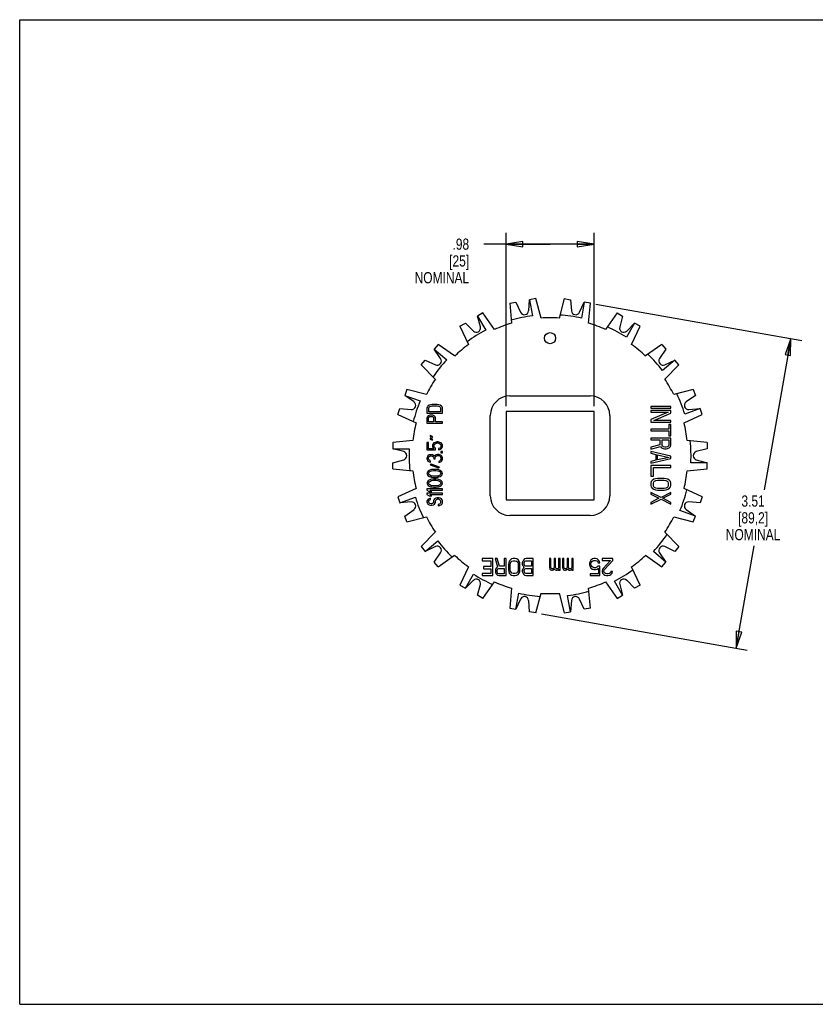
# Model space of a CAD drawing. Header units: inches. Extents: x 0 to 17, y 0 to 11.
# Tile 1 of 2: x 0 to 8.9, y 0 to 11. Entities that reach past the tile are written whole.
import ezdxf

# ---------------------------------------------------------------- set-up
doc = ezdxf.new("R2010")
doc.units = ezdxf.units.IN
doc.header["$LTSCALE"] = 0.935
doc.header["$MEASUREMENT"] = 0
doc.layers.get('0').update_dxf_attribs({"linetype": 'CONTINUOUS'})
doc.layers.add('ALL_FEATURES', color=7, linetype='CONTINUOUS')
doc.styles.get("Standard").update_dxf_attribs({"font": 'txt', "width": 0.8})
doc.dimstyles.new('DIMSTYLE_1', dxfattribs={"dimtxt": 0.125, "dimasz": 0.1875, "dimexe": 0.18, "dimexo": 0.0625, "dimgap": 0.09, "dimtad": 0, "dimtih": 1, "dimtoh": 1, "dimzin": 4, "dimdsep": 46, "dimtxsty": 'STANDARD', "dimblk": 'CLOSED', "dimblk1": 'CLOSED', "dimblk2": 'CLOSED', "dimcen": 0.09, "dimadec": 0, "dimazin": 0, "dimtp": 0.01, "dimtm": 0.01, "dimtfac": 1, "dimtofl": 0, "dimtmove": 0, "dimatfit": 3, "dimldrblk": 'CLOSED', "dimfxl": 1, "dimtolj": 1, "dimtzin": 4, "dimarcsym": 0})

# ---------------------------------------------------------------- blocks, each defined once
blk = doc.blocks.new('_CLOSED')
at = {"color": 0, "linetype": 'BYBLOCK'}
for p, q in [((0, 0), (-1, 0.167)), ((-1, 0.167), (-1, -0.167)), ((-1, -0.167), (0, 0)), ((-1, 0), (0, 0))]:
    blk.add_line(p, q, dxfattribs=at)
blk = doc.blocks.new('*D0')
at = {"color": 3, "linetype": 'CONTINUOUS'}
for p, q in [((5.433, 6.684), (5.433, 8.617)), ((6.417, 6.684), (6.417, 8.617)), ((5.925, 8.492), (5.184, 8.492)), ((5.433, 8.492), (5.925, 8.492)), ((6.417, 8.492), (5.925, 8.492))]:
    blk.add_line(p, q, dxfattribs=at)
at = {"color": 3, "linetype": 'CONTINUOUS', "xscale": 0.1875, "yscale": 0.1875, "zscale": 0.1875, "rotation": 180}
blk.add_blockref('_CLOSED', (5.433, 8.492), dxfattribs=at)
at = {"color": 3, "linetype": 'CONTINUOUS', "xscale": 0.1875, "yscale": 0.1875, "zscale": 0.1875}
blk.add_blockref('_CLOSED', (6.417, 8.492), dxfattribs=at)
at = {"color": 3, "linetype": 'CONTINUOUS', "insert": (5.021, 8.555), "char_height": 0.125, "width": 0.7, "attachment_point": 3, "line_spacing_factor": 0.9}
blk.add_mtext('.98\\P[25]\\PNOMINAL', dxfattribs=at)
blk = doc.blocks.new('*D1')
at = {"color": 3, "linetype": 'CONTINUOUS'}
for p, q in [((6.438, 7.822), (8.736, 7.417)), ((8.613, 7.438), (8.315, 5.747)), ((8.003, 3.98), (8.205, 5.122)), ((5.828, 4.363), (8.126, 3.958))]:
    blk.add_line(p, q, dxfattribs=at)
at = {"color": 3, "linetype": 'CONTINUOUS', "xscale": 0.1875, "yscale": 0.1875, "zscale": 0.1875}
for p, rotation in [((8.613, 7.438), 80), ((8.003, 3.98), 260)]:
    blk.add_blockref('_CLOSED', p, dxfattribs=dict(at, rotation=rotation))
at = {"color": 3, "linetype": 'CONTINUOUS', "insert": (8.193, 5.685), "char_height": 0.125, "width": 0.7, "attachment_point": 2, "line_spacing_factor": 0.9}
blk.add_mtext('3.51\\P[89,2]\\PNOMINAL', dxfattribs=at)

msp = doc.modelspace()

# ---------------------------------------------------------------- linework, layer by layer
at = {"color": 7, "linetype": 'CONTINUOUS'}
for p, q in [((0, 0), (0, 11)), ((0, 11), (17, 11)), ((5.474, 7.833), (5.543, 7.845)), ((5.474, 7.833), (5.493, 7.609)), ((5.543, 7.845), (5.596, 7.731)), ((5.686, 7.747), (5.697, 7.872)), ((5.766, 7.884), (5.697, 7.872)), ((5.697, 7.872), (5.728, 7.692)), ((5.824, 7.667), (5.766, 7.884)), ((6.084, 7.884), (6.025, 7.667)), ((6.084, 7.884), (6.153, 7.872)), ((6.153, 7.872), (6.164, 7.747)), ((6.253, 7.731), (6.307, 7.845)), ((6.307, 7.845), (6.275, 7.665)), ((6.376, 7.833), (6.307, 7.845)), ((6.356, 7.609), (6.376, 7.833)), ((5.175, 7.724), (5.114, 7.689)), ((5.305, 7.54), (5.175, 7.724)), ((6.674, 7.724), (6.545, 7.54)), ((6.674, 7.724), (6.735, 7.689)), ((4.918, 7.576), (4.979, 7.611)), ((4.979, 7.611), (5.068, 7.522)), ((5.147, 7.567), (5.114, 7.689)), ((5.114, 7.689), (5.206, 7.531)), ((6.735, 7.689), (6.703, 7.567)), ((6.87, 7.611), (6.779, 7.453)), ((6.781, 7.522), (6.87, 7.611)), ((6.931, 7.576), (6.87, 7.611)), ((4.918, 7.576), (5.013, 7.372)), ((6.836, 7.372), (6.931, 7.576)), ((4.675, 7.372), (4.63, 7.318)), ((4.859, 7.243), (4.675, 7.372)), ((7.175, 7.372), (6.99, 7.243)), ((7.175, 7.372), (7.22, 7.318)), ((4.702, 7.215), (4.63, 7.318)), ((4.63, 7.318), (4.77, 7.2)), ((7.22, 7.318), (7.148, 7.215)), ((4.484, 7.144), (4.53, 7.198)), ((4.53, 7.198), (4.644, 7.145)), ((7.32, 7.198), (7.18, 7.081)), ((7.206, 7.145), (7.32, 7.198)), ((7.365, 7.144), (7.32, 7.198)), ((4.484, 7.144), (4.643, 6.985)), ((7.206, 6.985), (7.365, 7.144)), ((4.326, 6.869), (4.301, 6.803)), ((4.543, 6.811), (4.326, 6.869)), ((7.524, 6.869), (7.307, 6.811)), ((7.524, 6.869), (7.548, 6.803)), ((4.405, 6.731), (4.301, 6.803)), ((4.301, 6.803), (4.473, 6.741)), ((5.477, 6.797), (6.372, 6.797)), ((7.548, 6.803), (7.445, 6.731)), ((4.224, 6.59), (4.248, 6.657)), ((4.248, 6.657), (4.374, 6.646)), ((4.554, 6.674), (4.55, 6.662)), ((4.55, 6.662), (4.55, 6.603)), ((4.55, 6.603), (4.725, 6.603)), ((4.561, 6.684), (4.554, 6.674)), ((4.576, 6.694), (4.561, 6.684)), ((4.572, 6.662), (4.576, 6.672)), ((4.572, 6.618), (4.572, 6.662)), ((4.702, 6.618), (4.572, 6.618)), ((4.591, 6.699), (4.576, 6.694)), ((4.576, 6.672), (4.583, 6.679)), ((4.583, 6.679), (4.595, 6.684)), ((4.609, 6.701), (4.591, 6.699)), ((4.595, 6.684), (4.609, 6.687)), ((4.665, 6.701), (4.609, 6.701)), ((4.609, 6.687), (4.665, 6.687)), ((4.684, 6.699), (4.665, 6.701)), ((4.665, 6.687), (4.68, 6.684)), ((4.68, 6.684), (4.691, 6.679)), ((4.699, 6.694), (4.684, 6.699)), ((4.691, 6.679), (4.699, 6.672)), ((4.714, 6.684), (4.699, 6.694)), ((4.699, 6.672), (4.702, 6.662)), ((4.702, 6.662), (4.702, 6.618)), ((4.721, 6.674), (4.714, 6.684)), ((4.725, 6.662), (4.721, 6.674)), ((4.725, 6.603), (4.725, 6.662)), ((7.275, 6.679), (7.05, 6.679)), ((7.05, 6.679), (7.05, 6.66)), ((7.05, 6.66), (7.275, 6.66)), ((7.275, 6.633), (7.05, 6.633)), ((7.05, 6.633), (7.05, 6.614)), ((7.246, 6.614), (7.05, 6.532)), ((7.05, 6.614), (7.246, 6.614)), ((7.083, 6.522), (7.275, 6.604)), ((7.275, 6.66), (7.275, 6.679)), ((7.275, 6.604), (7.275, 6.633)), ((7.602, 6.657), (7.43, 6.594)), ((7.476, 6.646), (7.602, 6.657)), ((7.626, 6.59), (7.602, 6.657)), ((4.224, 6.59), (4.428, 6.495)), ((4.554, 6.563), (4.55, 6.551)), ((4.55, 6.551), (4.55, 6.492)), ((4.55, 6.492), (4.725, 6.492)), ((4.565, 6.573), (4.554, 6.563)), ((4.58, 6.581), (4.565, 6.573)), ((4.568, 6.554), (4.572, 6.561)), ((4.568, 6.507), (4.568, 6.554)), ((4.624, 6.507), (4.568, 6.507)), ((4.572, 6.561), (4.58, 6.566)), ((4.591, 6.583), (4.58, 6.581)), ((4.58, 6.566), (4.591, 6.568)), ((4.606, 6.583), (4.591, 6.583)), ((4.591, 6.568), (4.602, 6.568)), ((4.602, 6.568), (4.613, 6.566)), ((4.617, 6.581), (4.606, 6.583)), ((4.613, 6.566), (4.621, 6.561)), ((4.632, 6.573), (4.617, 6.581)), ((4.621, 6.561), (4.624, 6.554)), ((4.624, 6.554), (4.624, 6.507)), ((4.643, 6.563), (4.632, 6.573)), ((4.647, 6.551), (4.643, 6.563)), ((4.647, 6.507), (4.647, 6.551)), ((4.725, 6.507), (4.647, 6.507)), ((4.725, 6.492), (4.725, 6.507)), ((5.257, 5.682), (5.257, 6.577)), ((6.592, 6.577), (6.592, 5.682)), ((7.05, 6.532), (7.05, 6.503)), ((7.05, 6.503), (7.275, 6.503)), ((7.275, 6.522), (7.083, 6.522)), ((7.275, 6.503), (7.275, 6.522)), ((7.422, 6.495), (7.626, 6.59)), ((7.251, 6.424), (7.05, 6.424)), ((7.05, 6.424), (7.05, 6.405)), ((7.05, 6.405), (7.251, 6.405)), ((7.275, 6.477), (7.251, 6.477)), ((7.251, 6.477), (7.251, 6.424)), ((7.251, 6.405), (7.251, 6.352)), ((7.275, 6.352), (7.275, 6.477)), ((4.393, 6.297), (4.169, 6.278)), ((4.169, 6.278), (4.169, 6.207)), ((4.55, 6.278), (4.55, 6.194)), ((4.568, 6.278), (4.55, 6.278)), ((4.568, 6.207), (4.568, 6.278)), ((4.587, 6.354), (4.587, 6.342)), ((4.613, 6.344), (4.587, 6.354)), ((4.587, 6.342), (4.613, 6.332)), ((4.587, 6.325), (4.587, 6.312)), ((4.613, 6.315), (4.587, 6.325)), ((4.587, 6.312), (4.613, 6.303)), ((4.613, 6.332), (4.613, 6.344)), ((4.613, 6.303), (4.613, 6.315)), ((4.628, 6.271), (4.617, 6.258)), ((4.643, 6.278), (4.628, 6.271)), ((4.662, 6.283), (4.643, 6.278)), ((4.654, 6.268), (4.665, 6.271)), ((4.676, 6.283), (4.662, 6.283)), ((4.665, 6.271), (4.673, 6.271)), ((4.673, 6.271), (4.684, 6.268)), ((4.695, 6.278), (4.676, 6.283)), ((4.71, 6.271), (4.695, 6.278)), ((4.721, 6.258), (4.71, 6.271)), ((7.275, 6.326), (7.05, 6.326)), ((7.05, 6.326), (7.05, 6.307)), ((7.05, 6.307), (7.15, 6.307)), ((7.15, 6.307), (7.15, 6.251)), ((7.179, 6.307), (7.251, 6.307)), ((7.179, 6.244), (7.179, 6.307)), ((7.251, 6.352), (7.275, 6.352)), ((7.251, 6.307), (7.251, 6.244)), ((7.275, 6.248), (7.275, 6.326)), ((7.681, 6.278), (7.457, 6.297)), ((7.681, 6.278), (7.681, 6.207)), ((4.29, 6.175), (4.169, 6.207)), ((4.169, 6.207), (4.352, 6.207)), ((4.55, 6.194), (4.647, 6.194)), ((4.628, 6.207), (4.568, 6.207)), ((4.617, 6.258), (4.613, 6.246)), ((4.613, 6.246), (4.613, 6.231)), ((4.613, 6.231), (4.617, 6.219)), ((4.617, 6.219), (4.628, 6.207)), ((4.632, 6.246), (4.635, 6.256)), ((4.632, 6.231), (4.632, 6.246)), ((4.635, 6.221), (4.632, 6.231)), ((4.635, 6.256), (4.643, 6.263)), ((4.647, 6.212), (4.635, 6.221)), ((4.643, 6.263), (4.654, 6.268)), ((4.647, 6.194), (4.647, 6.212)), ((4.695, 6.214), (4.68, 6.209)), ((4.68, 6.209), (4.68, 6.194)), ((4.68, 6.194), (4.695, 6.199)), ((4.684, 6.268), (4.695, 6.263)), ((4.695, 6.263), (4.702, 6.256)), ((4.702, 6.221), (4.695, 6.214)), ((4.695, 6.199), (4.71, 6.207)), ((4.702, 6.256), (4.706, 6.246)), ((4.706, 6.231), (4.702, 6.221)), ((4.706, 6.246), (4.706, 6.231)), ((4.706, 6.175), (4.706, 6.162)), ((4.725, 6.175), (4.706, 6.175)), ((4.706, 6.162), (4.725, 6.162)), ((4.71, 6.207), (4.721, 6.219)), ((4.725, 6.246), (4.721, 6.258)), ((4.721, 6.219), (4.725, 6.231)), ((4.725, 6.231), (4.725, 6.246)), ((4.725, 6.162), (4.725, 6.175)), ((7.15, 6.251), (7.05, 6.225)), ((7.05, 6.202), (7.16, 6.231)), ((7.05, 6.225), (7.05, 6.202)), ((7.275, 6.123), (7.05, 6.176)), ((7.05, 6.176), (7.05, 6.156)), ((7.16, 6.231), (7.17, 6.218)), ((7.17, 6.218), (7.189, 6.208)), ((7.184, 6.235), (7.179, 6.244)), ((7.193, 6.228), (7.184, 6.235)), ((7.189, 6.208), (7.203, 6.205)), ((7.208, 6.225), (7.193, 6.228)), ((7.203, 6.205), (7.222, 6.205)), ((7.222, 6.225), (7.208, 6.225)), ((7.237, 6.228), (7.222, 6.225)), ((7.222, 6.205), (7.237, 6.208)), ((7.246, 6.235), (7.237, 6.228)), ((7.237, 6.208), (7.256, 6.218)), ((7.251, 6.244), (7.246, 6.235)), ((7.256, 6.218), (7.27, 6.231)), ((7.27, 6.231), (7.275, 6.248)), ((7.681, 6.207), (7.559, 6.175)), ((4.169, 6.051), (4.29, 6.084)), ((4.169, 5.981), (4.169, 6.051)), ((4.554, 6.118), (4.55, 6.101)), ((4.55, 6.101), (4.55, 6.096)), ((4.55, 6.096), (4.554, 6.079)), ((4.561, 6.128), (4.554, 6.118)), ((4.554, 6.079), (4.561, 6.069)), ((4.576, 6.138), (4.561, 6.128)), ((4.561, 6.069), (4.576, 6.059)), ((4.568, 6.103), (4.572, 6.116)), ((4.568, 6.093), (4.568, 6.103)), ((4.572, 6.081), (4.568, 6.093)), ((4.572, 6.116), (4.58, 6.123)), ((4.58, 6.074), (4.572, 6.081)), ((4.591, 6.14), (4.576, 6.138)), ((4.576, 6.059), (4.591, 6.057)), ((4.58, 6.123), (4.591, 6.128)), ((4.591, 6.069), (4.58, 6.074)), ((4.598, 6.14), (4.591, 6.14)), ((4.591, 6.128), (4.598, 6.128)), ((4.591, 6.057), (4.591, 6.069)), ((4.613, 6.138), (4.598, 6.14)), ((4.598, 6.128), (4.613, 6.123)), ((4.624, 6.133), (4.613, 6.138)), ((4.613, 6.123), (4.621, 6.118)), ((4.621, 6.118), (4.628, 6.103)), ((4.635, 6.123), (4.624, 6.133)), ((4.628, 6.103), (4.628, 6.093)), ((4.628, 6.093), (4.643, 6.093)), ((4.643, 6.135), (4.635, 6.123)), ((4.654, 6.14), (4.643, 6.135)), ((4.643, 6.103), (4.647, 6.118)), ((4.643, 6.093), (4.643, 6.103)), ((4.647, 6.118), (4.654, 6.125)), ((4.669, 6.143), (4.654, 6.14)), ((4.654, 6.125), (4.669, 6.13)), ((4.684, 6.143), (4.669, 6.143)), ((4.669, 6.13), (4.684, 6.13)), ((4.695, 6.14), (4.684, 6.143)), ((4.684, 6.13), (4.691, 6.128)), ((4.691, 6.069), (4.684, 6.066)), ((4.684, 6.066), (4.684, 6.054)), ((4.684, 6.054), (4.695, 6.057)), ((4.691, 6.128), (4.699, 6.123)), ((4.699, 6.074), (4.691, 6.069)), ((4.706, 6.135), (4.695, 6.14)), ((4.695, 6.057), (4.706, 6.061)), ((4.699, 6.123), (4.702, 6.118)), ((4.702, 6.079), (4.699, 6.074)), ((4.702, 6.118), (4.706, 6.106)), ((4.706, 6.091), (4.702, 6.079)), ((4.714, 6.128), (4.706, 6.135)), ((4.706, 6.106), (4.706, 6.091)), ((4.706, 6.061), (4.714, 6.069)), ((4.721, 6.118), (4.714, 6.128)), ((4.714, 6.069), (4.721, 6.079)), ((4.725, 6.108), (4.721, 6.118)), ((4.721, 6.079), (4.725, 6.089)), ((4.725, 6.089), (4.725, 6.108)), ((7.05, 6.156), (7.107, 6.143)), ((7.05, 6.045), (7.275, 6.097)), ((7.107, 6.078), (7.05, 6.065)), ((7.05, 6.065), (7.05, 6.045)), ((7.107, 6.143), (7.107, 6.078)), ((7.126, 6.14), (7.256, 6.11)), ((7.126, 6.081), (7.126, 6.14)), ((7.256, 6.11), (7.126, 6.081)), ((7.275, 6.097), (7.275, 6.123)), ((7.681, 6.051), (7.498, 6.051)), ((7.559, 6.084), (7.681, 6.051)), ((7.681, 5.981), (7.681, 6.051)), ((4.169, 5.981), (4.393, 5.961)), ((4.554, 5.946), (4.55, 5.931)), ((4.565, 5.958), (4.554, 5.946)), ((4.576, 5.965), (4.565, 5.958)), ((4.568, 5.931), (4.572, 5.943)), ((4.572, 5.943), (4.58, 5.951)), ((4.591, 5.97), (4.576, 5.965)), ((4.58, 5.951), (4.602, 5.961)), ((4.595, 6.034), (4.587, 6.027)), ((4.587, 6.027), (4.68, 5.995)), ((4.602, 5.973), (4.591, 5.97)), ((4.688, 6.002), (4.595, 6.034)), ((4.621, 5.975), (4.602, 5.973)), ((4.602, 5.961), (4.624, 5.963)), ((4.654, 5.975), (4.621, 5.975)), ((4.624, 5.963), (4.65, 5.963)), ((4.65, 5.963), (4.673, 5.961)), ((4.673, 5.973), (4.654, 5.975)), ((4.684, 5.97), (4.673, 5.973)), ((4.673, 5.961), (4.695, 5.951)), ((4.68, 5.995), (4.688, 6.002)), ((4.699, 5.965), (4.684, 5.97)), ((4.695, 5.951), (4.702, 5.943)), ((4.71, 5.958), (4.699, 5.965)), ((4.702, 5.943), (4.706, 5.931)), ((4.721, 5.946), (4.71, 5.958)), ((4.725, 5.931), (4.721, 5.946)), ((7.275, 6.019), (7.05, 6.019)), ((7.05, 6.019), (7.05, 5.901)), ((7.079, 5.999), (7.275, 5.999)), ((7.079, 5.901), (7.079, 5.999)), ((7.275, 5.999), (7.275, 6.019)), ((7.457, 5.961), (7.681, 5.981)), ((4.55, 5.931), (4.554, 5.916)), ((4.554, 5.838), (4.55, 5.823)), ((4.554, 5.916), (4.565, 5.904)), ((4.565, 5.85), (4.554, 5.838)), ((4.565, 5.904), (4.576, 5.897)), ((4.576, 5.857), (4.565, 5.85)), ((4.572, 5.919), (4.568, 5.931)), ((4.568, 5.823), (4.572, 5.835)), ((4.58, 5.911), (4.572, 5.919)), ((4.572, 5.835), (4.58, 5.842)), ((4.576, 5.897), (4.591, 5.892)), ((4.591, 5.862), (4.576, 5.857)), ((4.602, 5.901), (4.58, 5.911)), ((4.58, 5.842), (4.602, 5.852)), ((4.591, 5.892), (4.602, 5.889)), ((4.602, 5.865), (4.591, 5.862)), ((4.624, 5.899), (4.602, 5.901)), ((4.602, 5.889), (4.621, 5.887)), ((4.621, 5.867), (4.602, 5.865)), ((4.602, 5.852), (4.624, 5.855)), ((4.621, 5.887), (4.654, 5.887)), ((4.654, 5.867), (4.621, 5.867)), ((4.65, 5.899), (4.624, 5.899)), ((4.624, 5.855), (4.65, 5.855)), ((4.673, 5.901), (4.65, 5.899)), ((4.65, 5.855), (4.673, 5.852)), ((4.654, 5.887), (4.673, 5.889)), ((4.673, 5.865), (4.654, 5.867)), ((4.695, 5.911), (4.673, 5.901)), ((4.673, 5.889), (4.684, 5.892)), ((4.684, 5.862), (4.673, 5.865)), ((4.673, 5.852), (4.695, 5.842)), ((4.684, 5.892), (4.699, 5.897)), ((4.699, 5.857), (4.684, 5.862)), ((4.702, 5.919), (4.695, 5.911)), ((4.695, 5.842), (4.702, 5.835)), ((4.699, 5.897), (4.71, 5.904)), ((4.71, 5.85), (4.699, 5.857)), ((4.706, 5.931), (4.702, 5.919)), ((4.702, 5.835), (4.706, 5.823)), ((4.71, 5.904), (4.721, 5.916)), ((4.721, 5.838), (4.71, 5.85)), ((4.721, 5.916), (4.725, 5.931)), ((4.725, 5.823), (4.721, 5.838)), ((7.05, 5.901), (7.079, 5.901)), ((7.055, 5.839), (7.05, 5.823)), ((7.064, 5.852), (7.055, 5.839)), ((7.083, 5.865), (7.064, 5.852)), ((7.079, 5.823), (7.083, 5.836)), ((7.102, 5.872), (7.083, 5.865)), ((7.083, 5.836), (7.093, 5.846)), ((7.093, 5.846), (7.107, 5.852)), ((7.126, 5.875), (7.102, 5.872)), ((7.107, 5.852), (7.126, 5.855)), ((7.198, 5.875), (7.126, 5.875)), ((7.126, 5.855), (7.198, 5.855)), ((7.222, 5.872), (7.198, 5.875)), ((7.198, 5.855), (7.217, 5.852)), ((7.217, 5.852), (7.232, 5.846)), ((7.241, 5.865), (7.222, 5.872)), ((7.232, 5.846), (7.241, 5.836)), ((7.26, 5.852), (7.241, 5.865)), ((7.241, 5.836), (7.246, 5.823)), ((7.27, 5.839), (7.26, 5.852)), ((7.275, 5.823), (7.27, 5.839)), ((4.428, 5.763), (4.224, 5.668)), ((4.55, 5.823), (4.554, 5.808)), ((4.55, 5.759), (4.55, 5.744)), ((4.725, 5.759), (4.55, 5.759)), ((4.55, 5.744), (4.576, 5.729)), ((4.554, 5.808), (4.565, 5.796)), ((4.565, 5.796), (4.576, 5.788)), ((4.572, 5.81), (4.568, 5.823)), ((4.58, 5.803), (4.572, 5.81)), ((4.576, 5.788), (4.591, 5.783)), ((4.576, 5.729), (4.606, 5.729)), ((4.602, 5.793), (4.58, 5.803)), ((4.606, 5.729), (4.58, 5.744)), ((4.58, 5.744), (4.725, 5.744)), ((4.591, 5.783), (4.602, 5.781)), ((4.624, 5.791), (4.602, 5.793)), ((4.602, 5.781), (4.621, 5.778)), ((4.621, 5.778), (4.654, 5.778)), ((4.65, 5.791), (4.624, 5.791)), ((4.673, 5.793), (4.65, 5.791)), ((4.654, 5.778), (4.673, 5.781)), ((4.695, 5.803), (4.673, 5.793)), ((4.673, 5.781), (4.684, 5.783)), ((4.684, 5.783), (4.699, 5.788)), ((4.702, 5.81), (4.695, 5.803)), ((4.699, 5.788), (4.71, 5.796)), ((4.706, 5.823), (4.702, 5.81)), ((4.71, 5.796), (4.721, 5.808)), ((4.721, 5.808), (4.725, 5.823)), ((4.725, 5.744), (4.725, 5.759)), ((7.05, 5.823), (7.05, 5.796)), ((7.05, 5.796), (7.055, 5.78)), ((7.055, 5.78), (7.064, 5.767)), ((7.064, 5.767), (7.083, 5.754)), ((7.079, 5.796), (7.079, 5.823)), ((7.083, 5.783), (7.079, 5.796)), ((7.093, 5.774), (7.083, 5.783)), ((7.083, 5.754), (7.102, 5.747)), ((7.107, 5.767), (7.093, 5.774)), ((7.102, 5.747), (7.126, 5.744)), ((7.126, 5.764), (7.107, 5.767)), ((7.198, 5.764), (7.126, 5.764)), ((7.126, 5.744), (7.198, 5.744)), ((7.217, 5.767), (7.198, 5.764)), ((7.198, 5.744), (7.222, 5.747)), ((7.232, 5.774), (7.217, 5.767)), ((7.222, 5.747), (7.241, 5.754)), ((7.241, 5.783), (7.232, 5.774)), ((7.246, 5.796), (7.241, 5.783)), ((7.241, 5.754), (7.26, 5.767)), ((7.246, 5.823), (7.246, 5.796)), ((7.26, 5.767), (7.27, 5.78)), ((7.27, 5.78), (7.275, 5.796)), ((7.275, 5.796), (7.275, 5.823)), ((7.626, 5.668), (7.422, 5.763)), ((4.224, 5.668), (4.248, 5.602)), ((4.248, 5.602), (4.42, 5.665)), ((4.374, 5.613), (4.248, 5.602)), ((4.55, 5.71), (4.55, 5.695)), ((4.725, 5.71), (4.55, 5.71)), ((4.55, 5.695), (4.576, 5.68)), ((4.554, 5.633), (4.55, 5.621)), ((4.55, 5.621), (4.55, 5.609)), ((4.565, 5.643), (4.554, 5.633)), ((4.58, 5.65), (4.565, 5.643)), ((4.572, 5.623), (4.576, 5.631)), ((4.572, 5.609), (4.572, 5.623)), ((4.576, 5.68), (4.606, 5.68)), ((4.576, 5.631), (4.583, 5.636)), ((4.606, 5.68), (4.58, 5.695)), ((4.58, 5.695), (4.725, 5.695)), ((4.591, 5.653), (4.58, 5.65)), ((4.583, 5.636), (4.591, 5.638)), ((4.591, 5.638), (4.591, 5.653)), ((4.628, 5.636), (4.624, 5.623)), ((4.624, 5.623), (4.624, 5.609)), ((4.635, 5.646), (4.628, 5.636)), ((4.65, 5.655), (4.635, 5.646)), ((4.647, 5.623), (4.65, 5.633)), ((4.647, 5.609), (4.647, 5.623)), ((4.665, 5.66), (4.65, 5.655)), ((4.65, 5.633), (4.658, 5.641)), ((4.658, 5.641), (4.669, 5.646)), ((4.684, 5.66), (4.665, 5.66)), ((4.669, 5.646), (4.68, 5.646)), ((4.68, 5.646), (4.691, 5.641)), ((4.699, 5.655), (4.684, 5.66)), ((4.691, 5.641), (4.699, 5.633)), ((4.714, 5.646), (4.699, 5.655)), ((4.699, 5.633), (4.702, 5.623)), ((4.702, 5.623), (4.702, 5.604)), ((4.721, 5.636), (4.714, 5.646)), ((4.725, 5.623), (4.721, 5.636)), ((4.725, 5.695), (4.725, 5.71)), ((4.725, 5.604), (4.725, 5.623)), ((7.165, 5.662), (7.05, 5.718)), ((7.05, 5.718), (7.05, 5.698)), ((7.05, 5.698), (7.141, 5.653)), ((7.141, 5.653), (7.05, 5.607)), ((7.05, 5.587), (7.165, 5.643)), ((7.275, 5.718), (7.165, 5.662)), ((7.165, 5.643), (7.275, 5.587)), ((7.184, 5.653), (7.275, 5.698)), ((7.275, 5.607), (7.184, 5.653)), ((7.275, 5.698), (7.275, 5.718)), ((7.602, 5.602), (7.476, 5.613)), ((7.626, 5.668), (7.602, 5.602)), ((4.301, 5.455), (4.405, 5.528)), ((4.55, 5.609), (4.554, 5.599)), ((4.554, 5.599), (4.561, 5.589)), ((4.561, 5.589), (4.576, 5.579)), ((4.576, 5.601), (4.572, 5.609)), ((4.583, 5.594), (4.576, 5.601)), ((4.576, 5.579), (4.591, 5.577)), ((4.595, 5.591), (4.583, 5.594)), ((4.591, 5.577), (4.606, 5.577)), ((4.602, 5.591), (4.595, 5.591)), ((4.613, 5.594), (4.602, 5.591)), ((4.606, 5.577), (4.621, 5.579)), ((4.621, 5.601), (4.613, 5.594)), ((4.624, 5.609), (4.621, 5.601)), ((4.621, 5.579), (4.635, 5.589)), ((4.635, 5.589), (4.643, 5.599)), ((4.643, 5.599), (4.647, 5.609)), ((4.688, 5.586), (4.676, 5.584)), ((4.676, 5.584), (4.676, 5.569)), ((4.676, 5.569), (4.691, 5.572)), ((4.699, 5.594), (4.688, 5.586)), ((4.691, 5.572), (4.71, 5.579)), ((4.702, 5.604), (4.699, 5.594)), ((4.71, 5.579), (4.721, 5.591)), ((4.721, 5.591), (4.725, 5.604)), ((7.05, 5.607), (7.05, 5.587)), ((7.275, 5.587), (7.275, 5.607)), ((7.548, 5.455), (7.376, 5.518)), ((7.445, 5.528), (7.548, 5.455)), ((4.326, 5.389), (4.301, 5.455)), ((4.326, 5.389), (4.543, 5.447)), ((6.372, 5.462), (5.477, 5.462)), ((7.307, 5.447), (7.524, 5.389)), ((7.524, 5.389), (7.548, 5.455)), ((4.643, 5.273), (4.484, 5.114)), ((4.53, 5.06), (4.67, 5.178)), ((7.365, 5.114), (7.206, 5.273)), ((4.484, 5.114), (4.53, 5.06)), ((4.644, 5.114), (4.53, 5.06)), ((7.32, 5.06), (7.206, 5.114)), ((7.365, 5.114), (7.32, 5.06)), ((4.63, 4.941), (4.702, 5.044)), ((4.675, 4.887), (4.859, 5.016)), ((5.284, 4.979), (5.167, 4.979)), ((5.167, 4.979), (5.167, 4.955)), ((5.167, 4.955), (5.265, 4.955)), ((5.265, 4.955), (5.265, 4.89)), ((5.284, 4.789), (5.284, 4.979)), ((5.333, 4.979), (5.31, 4.979)), ((5.31, 4.979), (5.339, 4.886)), ((5.359, 4.894), (5.333, 4.979)), ((5.434, 4.979), (5.414, 4.979)), ((5.414, 4.979), (5.414, 4.894)), ((5.434, 4.789), (5.434, 4.979)), ((5.469, 4.951), (5.463, 4.935)), ((5.482, 4.967), (5.469, 4.951)), ((5.495, 4.975), (5.482, 4.967)), ((5.489, 4.943), (5.499, 4.951)), ((5.512, 4.979), (5.495, 4.975)), ((5.499, 4.951), (5.512, 4.955)), ((5.537, 4.979), (5.512, 4.979)), ((5.512, 4.955), (5.537, 4.955)), ((5.554, 4.975), (5.537, 4.979)), ((5.537, 4.955), (5.55, 4.951)), ((5.55, 4.951), (5.56, 4.943)), ((5.567, 4.967), (5.554, 4.975)), ((5.58, 4.951), (5.567, 4.967)), ((5.586, 4.935), (5.58, 4.951)), ((5.628, 4.963), (5.619, 4.947)), ((5.641, 4.975), (5.628, 4.963)), ((5.638, 4.943), (5.645, 4.951)), ((5.658, 4.979), (5.641, 4.975)), ((5.645, 4.951), (5.654, 4.955)), ((5.654, 4.955), (5.716, 4.955)), ((5.735, 4.979), (5.658, 4.979)), ((5.716, 4.955), (5.716, 4.894)), ((5.735, 4.789), (5.735, 4.979)), ((5.933, 4.979), (5.917, 4.979)), ((5.917, 4.979), (5.917, 4.882)), ((5.933, 4.882), (5.933, 4.979)), ((5.985, 4.979), (5.969, 4.979)), ((5.969, 4.979), (5.969, 4.882)), ((5.985, 4.882), (5.985, 4.979)), ((6.037, 4.979), (6.021, 4.979)), ((6.021, 4.979), (6.021, 4.878)), ((6.037, 4.85), (6.037, 4.979)), ((6.08, 4.979), (6.063, 4.979)), ((6.063, 4.979), (6.063, 4.882)), ((6.08, 4.882), (6.08, 4.979)), ((6.131, 4.979), (6.115, 4.979)), ((6.115, 4.979), (6.115, 4.882)), ((6.131, 4.882), (6.131, 4.979)), ((6.183, 4.979), (6.167, 4.979)), ((6.167, 4.979), (6.167, 4.878)), ((6.183, 4.85), (6.183, 4.979)), ((6.381, 4.963), (6.372, 4.947)), ((6.398, 4.975), (6.381, 4.963)), ((6.391, 4.947), (6.401, 4.955)), ((6.414, 4.979), (6.398, 4.975)), ((6.401, 4.955), (6.414, 4.959)), ((6.433, 4.979), (6.414, 4.979)), ((6.414, 4.959), (6.433, 4.959)), ((6.45, 4.975), (6.433, 4.979)), ((6.433, 4.959), (6.446, 4.955)), ((6.446, 4.955), (6.456, 4.947)), ((6.466, 4.963), (6.45, 4.975)), ((6.476, 4.947), (6.466, 4.963)), ((6.625, 4.979), (6.508, 4.979)), ((6.508, 4.979), (6.508, 4.959)), ((6.508, 4.959), (6.599, 4.959)), ((6.599, 4.959), (6.518, 4.87)), ((6.534, 4.858), (6.625, 4.959)), ((6.625, 4.959), (6.625, 4.979)), ((6.99, 5.016), (7.175, 4.887)), ((7.22, 4.941), (7.08, 5.058)), ((7.148, 5.044), (7.22, 4.941)), ((4.675, 4.887), (4.63, 4.941)), ((5.013, 4.887), (4.918, 4.683)), ((5.265, 4.89), (5.18, 4.89)), ((5.18, 4.89), (5.18, 4.866)), ((5.18, 4.866), (5.265, 4.866)), ((5.265, 4.866), (5.265, 4.814)), ((5.317, 4.862), (5.314, 4.85)), ((5.314, 4.85), (5.314, 4.834)), ((5.326, 4.878), (5.317, 4.862)), ((5.339, 4.886), (5.326, 4.878)), ((5.333, 4.846), (5.336, 4.858)), ((5.333, 4.834), (5.333, 4.846)), ((5.336, 4.858), (5.343, 4.866)), ((5.343, 4.866), (5.352, 4.87)), ((5.352, 4.87), (5.414, 4.87)), ((5.414, 4.894), (5.359, 4.894)), ((5.414, 4.87), (5.414, 4.809)), ((5.463, 4.935), (5.46, 4.915)), ((5.46, 4.915), (5.46, 4.854)), ((5.46, 4.854), (5.463, 4.834)), ((5.479, 4.915), (5.482, 4.931)), ((5.479, 4.854), (5.479, 4.915)), ((5.482, 4.838), (5.479, 4.854)), ((5.482, 4.931), (5.489, 4.943)), ((5.56, 4.943), (5.567, 4.931)), ((5.567, 4.931), (5.57, 4.915)), ((5.57, 4.854), (5.567, 4.838)), ((5.57, 4.915), (5.57, 4.854)), ((5.589, 4.915), (5.586, 4.935)), ((5.586, 4.834), (5.589, 4.854)), ((5.589, 4.854), (5.589, 4.915)), ((5.619, 4.947), (5.615, 4.935)), ((5.615, 4.935), (5.615, 4.915)), ((5.615, 4.915), (5.619, 4.902)), ((5.619, 4.862), (5.615, 4.85)), ((5.615, 4.85), (5.615, 4.834)), ((5.619, 4.902), (5.628, 4.886)), ((5.628, 4.878), (5.619, 4.862)), ((5.628, 4.886), (5.635, 4.882)), ((5.635, 4.882), (5.628, 4.878)), ((5.635, 4.931), (5.638, 4.943)), ((5.635, 4.919), (5.635, 4.931)), ((5.638, 4.907), (5.635, 4.919)), ((5.635, 4.846), (5.638, 4.858)), ((5.635, 4.838), (5.635, 4.846)), ((5.645, 4.898), (5.638, 4.907)), ((5.638, 4.858), (5.645, 4.866)), ((5.654, 4.894), (5.645, 4.898)), ((5.645, 4.866), (5.654, 4.87)), ((5.716, 4.894), (5.654, 4.894)), ((5.654, 4.87), (5.716, 4.87)), ((5.716, 4.87), (5.716, 4.814)), ((5.917, 4.882), (5.924, 4.862)), ((5.924, 4.862), (5.93, 4.854)), ((5.93, 4.854), (5.94, 4.85)), ((5.937, 4.874), (5.933, 4.882)), ((5.94, 4.87), (5.937, 4.874)), ((5.946, 4.866), (5.94, 4.87)), ((5.94, 4.85), (5.953, 4.85)), ((5.956, 4.866), (5.946, 4.866)), ((5.953, 4.85), (5.963, 4.854)), ((5.963, 4.87), (5.956, 4.866)), ((5.966, 4.874), (5.963, 4.87)), ((5.963, 4.854), (5.972, 4.866)), ((5.969, 4.882), (5.966, 4.874)), ((5.972, 4.866), (5.982, 4.854)), ((5.982, 4.854), (5.992, 4.85)), ((5.989, 4.874), (5.985, 4.882)), ((5.992, 4.87), (5.989, 4.874)), ((5.998, 4.866), (5.992, 4.87)), ((5.992, 4.85), (6.005, 4.85)), ((6.005, 4.866), (5.998, 4.866)), ((6.015, 4.87), (6.005, 4.866)), ((6.005, 4.85), (6.015, 4.854)), ((6.021, 4.878), (6.015, 4.87)), ((6.015, 4.854), (6.021, 4.862)), ((6.021, 4.862), (6.021, 4.85)), ((6.021, 4.85), (6.037, 4.85)), ((6.063, 4.882), (6.07, 4.862)), ((6.07, 4.862), (6.076, 4.854)), ((6.076, 4.854), (6.086, 4.85)), ((6.083, 4.874), (6.08, 4.882)), ((6.086, 4.87), (6.083, 4.874)), ((6.093, 4.866), (6.086, 4.87)), ((6.086, 4.85), (6.099, 4.85)), ((6.102, 4.866), (6.093, 4.866)), ((6.099, 4.85), (6.109, 4.854)), ((6.109, 4.87), (6.102, 4.866)), ((6.112, 4.874), (6.109, 4.87)), ((6.109, 4.854), (6.118, 4.866)), ((6.115, 4.882), (6.112, 4.874)), ((6.118, 4.866), (6.128, 4.854)), ((6.128, 4.854), (6.138, 4.85)), ((6.135, 4.874), (6.131, 4.882)), ((6.138, 4.87), (6.135, 4.874)), ((6.144, 4.866), (6.138, 4.87)), ((6.138, 4.85), (6.151, 4.85)), ((6.151, 4.866), (6.144, 4.866)), ((6.161, 4.87), (6.151, 4.866)), ((6.151, 4.85), (6.161, 4.854)), ((6.167, 4.878), (6.161, 4.87)), ((6.161, 4.854), (6.167, 4.862)), ((6.167, 4.862), (6.167, 4.85)), ((6.167, 4.85), (6.183, 4.85)), ((6.372, 4.947), (6.365, 4.927)), ((6.365, 4.927), (6.365, 4.911)), ((6.365, 4.911), (6.372, 4.89)), ((6.372, 4.89), (6.381, 4.874)), ((6.381, 4.923), (6.385, 4.935)), ((6.381, 4.915), (6.381, 4.923)), ((6.385, 4.902), (6.381, 4.915)), ((6.381, 4.874), (6.398, 4.862)), ((6.385, 4.935), (6.391, 4.947)), ((6.391, 4.89), (6.385, 4.902)), ((6.401, 4.882), (6.391, 4.89)), ((6.398, 4.862), (6.414, 4.858)), ((6.414, 4.878), (6.401, 4.882)), ((6.433, 4.878), (6.414, 4.878)), ((6.414, 4.858), (6.433, 4.858)), ((6.446, 4.882), (6.433, 4.878)), ((6.433, 4.858), (6.45, 4.862)), ((6.459, 4.894), (6.446, 4.882)), ((6.45, 4.862), (6.466, 4.874)), ((6.456, 4.947), (6.463, 4.931)), ((6.482, 4.894), (6.459, 4.894)), ((6.463, 4.931), (6.482, 4.931)), ((6.466, 4.874), (6.466, 4.809)), ((6.482, 4.931), (6.476, 4.947)), ((6.482, 4.789), (6.482, 4.894)), ((6.511, 4.858), (6.508, 4.842)), ((6.508, 4.842), (6.508, 4.834)), ((6.518, 4.87), (6.511, 4.858)), ((6.527, 4.842), (6.534, 4.858)), ((6.527, 4.834), (6.527, 4.842)), ((6.931, 4.683), (6.836, 4.887)), ((7.175, 4.887), (7.22, 4.941)), ((4.979, 4.648), (5.071, 4.806)), ((5.068, 4.737), (4.979, 4.648)), ((5.265, 4.814), (5.167, 4.814)), ((5.167, 4.814), (5.167, 4.789)), ((5.167, 4.789), (5.284, 4.789)), ((5.314, 4.834), (5.317, 4.822)), ((5.317, 4.822), (5.326, 4.805)), ((5.326, 4.805), (5.339, 4.793)), ((5.336, 4.822), (5.333, 4.834)), ((5.343, 4.814), (5.336, 4.822)), ((5.339, 4.793), (5.356, 4.789)), ((5.352, 4.809), (5.343, 4.814)), ((5.414, 4.809), (5.352, 4.809)), ((5.356, 4.789), (5.434, 4.789)), ((5.463, 4.834), (5.469, 4.818)), ((5.469, 4.818), (5.482, 4.801)), ((5.489, 4.826), (5.482, 4.838)), ((5.482, 4.801), (5.495, 4.793)), ((5.499, 4.818), (5.489, 4.826)), ((5.495, 4.793), (5.512, 4.789)), ((5.512, 4.814), (5.499, 4.818)), ((5.537, 4.814), (5.512, 4.814)), ((5.512, 4.789), (5.537, 4.789)), ((5.55, 4.818), (5.537, 4.814)), ((5.537, 4.789), (5.554, 4.793)), ((5.56, 4.826), (5.55, 4.818)), ((5.554, 4.793), (5.567, 4.801)), ((5.567, 4.838), (5.56, 4.826)), ((5.567, 4.801), (5.58, 4.818)), ((5.58, 4.818), (5.586, 4.834)), ((5.615, 4.834), (5.619, 4.822)), ((5.619, 4.822), (5.628, 4.805)), ((5.628, 4.805), (5.641, 4.793)), ((5.638, 4.826), (5.635, 4.838)), ((5.645, 4.818), (5.638, 4.826)), ((5.641, 4.793), (5.658, 4.789)), ((5.654, 4.814), (5.645, 4.818)), ((5.716, 4.814), (5.654, 4.814)), ((5.658, 4.789), (5.735, 4.789)), ((6.466, 4.809), (6.372, 4.809)), ((6.372, 4.809), (6.372, 4.789)), ((6.372, 4.789), (6.482, 4.789)), ((6.508, 4.834), (6.511, 4.818)), ((6.511, 4.818), (6.524, 4.801)), ((6.524, 4.801), (6.537, 4.793)), ((6.534, 4.822), (6.527, 4.834)), ((6.544, 4.814), (6.534, 4.822)), ((6.537, 4.793), (6.557, 4.789)), ((6.56, 4.809), (6.544, 4.814)), ((6.557, 4.789), (6.57, 4.789)), ((6.573, 4.809), (6.56, 4.809)), ((6.57, 4.789), (6.592, 4.793)), ((6.589, 4.814), (6.573, 4.809)), ((6.599, 4.822), (6.589, 4.814)), ((6.592, 4.793), (6.605, 4.801)), ((6.605, 4.834), (6.599, 4.822)), ((6.622, 4.834), (6.605, 4.834)), ((6.605, 4.801), (6.618, 4.818)), ((6.618, 4.818), (6.622, 4.834)), ((6.87, 4.648), (6.781, 4.737)), ((4.918, 4.683), (4.979, 4.648)), ((5.114, 4.57), (5.147, 4.691)), ((5.175, 4.534), (5.305, 4.719)), ((5.493, 4.65), (5.474, 4.426)), ((6.376, 4.426), (6.356, 4.65)), ((6.545, 4.719), (6.674, 4.534)), ((6.735, 4.57), (6.644, 4.728)), ((6.703, 4.691), (6.735, 4.57)), ((6.931, 4.683), (6.87, 4.648)), ((5.175, 4.534), (5.114, 4.57)), ((5.543, 4.413), (5.575, 4.594)), ((5.596, 4.528), (5.543, 4.413)), ((5.697, 4.386), (5.686, 4.512)), ((5.766, 4.374), (5.824, 4.592)), ((6.025, 4.592), (6.084, 4.374)), ((6.153, 4.386), (6.121, 4.567)), ((6.164, 4.512), (6.153, 4.386)), ((6.307, 4.413), (6.253, 4.528)), ((6.674, 4.534), (6.735, 4.57)), ((5.474, 4.426), (5.543, 4.413)), ((6.376, 4.426), (6.307, 4.413)), ((5.766, 4.374), (5.697, 4.386)), ((6.084, 4.374), (6.153, 4.386)), ((0, 0), (17, 0))]:
    msp.add_line(p, q, dxfattribs=at)
msp.add_circle((5.925, 7.442), 0.0625, dxfattribs=at)
for centre, radius, start, end in [((5.639, 7.751), 0.047, 205, 355), ((5.925, 6.129), 1.575, 77.1613, 86.0169), ((6.211, 7.751), 0.047, 185, 335), ((5.925, 6.129), 1.541, 106.2631, 113.7369), ((5.925, 6.129), 1.575, 97.1613, 106.0169), ((5.925, 6.129), 1.541, 86.2631, 93.7369), ((5.925, 6.129), 1.541, 66.2631, 73.7369), ((5.925, 6.129), 1.575, 117.1613, 126.0169), ((5.102, 7.555), 0.047, 225, 15), ((5.925, 6.129), 1.575, 57.1613, 66.0169), ((6.748, 7.555), 0.047, 165, 315), ((5.925, 6.129), 1.541, 126.2631, 133.7369), ((5.925, 6.129), 1.541, 46.2631, 53.7369), ((5.925, 6.129), 1.575, 37.1613, 46.0169), ((5.925, 6.129), 1.575, 137.1613, 146.0169), ((4.664, 7.188), 0.047, 245, 35), ((7.186, 7.188), 0.047, 145, 295), ((5.925, 6.129), 1.541, 146.2631, 153.7369), ((5.925, 6.129), 1.541, 26.2631, 33.7369), ((5.925, 6.129), 1.575, 17.1613, 26.0169), ((4.378, 6.692), 0.047, 265, 55), ((5.925, 6.129), 1.575, 157.1613, 166.0169), ((5.477, 6.577), 0.22, 90, 180), ((6.372, 6.577), 0.22, 0, 90), ((7.472, 6.692), 0.047, 125, 275), ((5.925, 6.129), 1.541, 166.2631, 173.7369), ((5.925, 6.129), 1.541, 6.2631, 13.7369), ((5.925, 6.129), 1.575, 357.1613, 6.0169), ((4.278, 6.129), 0.047, 285, 75), ((5.925, 6.129), 1.575, 177.1613, 186.0169), ((7.571, 6.129), 0.047, 105, 255), ((5.925, 6.129), 1.541, 186.2631, 193.7369), ((5.925, 6.129), 1.541, 346.2631, 353.7369), ((5.925, 6.129), 1.575, 337.1613, 346.0169), ((4.378, 5.566), 0.047, 305, 95), ((5.925, 6.129), 1.575, 197.1613, 206.0169), ((5.477, 5.682), 0.22, 180, 270), ((6.372, 5.682), 0.22, 270, 360), ((7.472, 5.566), 0.047, 85, 235), ((5.925, 6.129), 1.541, 206.2631, 213.7369), ((5.925, 6.129), 1.541, 326.2631, 333.7369), ((5.925, 6.129), 1.575, 217.1613, 226.0169), ((5.925, 6.129), 1.575, 317.1613, 326.0169), ((4.664, 5.071), 0.047, 325, 115), ((7.186, 5.071), 0.047, 65, 215), ((5.925, 6.129), 1.541, 226.2631, 233.7369), ((5.925, 6.129), 1.541, 306.2631, 313.7369), ((5.925, 6.129), 1.575, 297.1613, 306.0169), ((5.102, 4.703), 0.047, 345, 135), ((5.925, 6.129), 1.575, 237.1613, 246.0169), ((6.748, 4.703), 0.047, 45, 195), ((5.925, 6.129), 1.541, 246.2631, 253.7369), ((5.925, 6.129), 1.541, 286.2631, 293.7369), ((5.925, 6.129), 1.575, 257.1613, 266.0169), ((5.639, 4.508), 0.047, 5, 155), ((5.925, 6.129), 1.541, 266.2631, 273.7369), ((5.925, 6.129), 1.575, 277.1613, 286.0169), ((6.211, 4.508), 0.047, 25, 175)]:
    msp.add_arc(centre, radius, start, end, dxfattribs=at)
at = {"layer": 'ALL_FEATURES', "color": 7, "linetype": 'CONTINUOUS'}
for p, q in [((5.433, 6.621), (5.433, 5.637)), ((6.417, 6.621), (5.433, 6.621)), ((6.417, 5.637), (6.417, 6.621)), ((5.433, 5.637), (6.417, 5.637))]:
    msp.add_line(p, q, dxfattribs=at)

# ---------------------------------------------------------------- dimensions: what is measured, and where the dimension line sits
at = {"color": 3, "linetype": 'CONTINUOUS'}
dim = msp.add_linear_dim(base=(6.417, 8.492), p1=(5.433, 6.684), p2=(6.417, 6.684), text='<>\\PNOMINAL', dimstyle='DIMSTYLE_1', dxfattribs=at)
dim.commit()
dim.dimension.update_dxf_attribs({"geometry": '*D0', "text_midpoint": (4.371, 8.305), "dimtype": 160})
dim = msp.add_linear_dim(base=(8.003, 3.98), p1=(6.438, 7.822), p2=(5.828, 4.363), angle=260, text='<>\\PNOMINAL', dimstyle='DIMSTYLE_1', dxfattribs=at)
dim.commit()
dim.dimension.update_dxf_attribs({"geometry": '*D1', "text_midpoint": (8.068, 5.435), "dimtype": 160})

doc.saveas('drawing.dxf')
